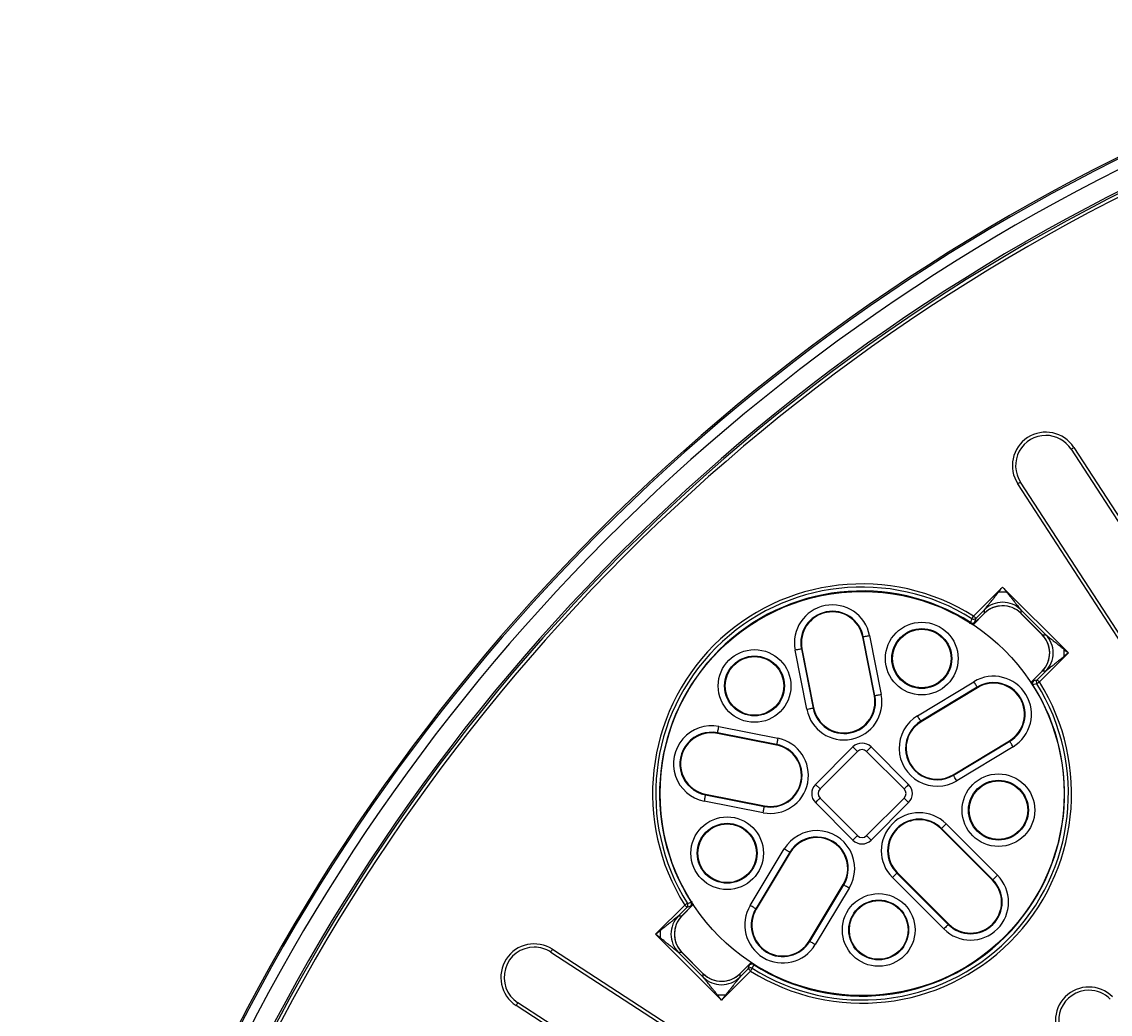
# Model space of a CAD drawing. Header units: millimetres. Extents: x 112 to 1517, y 60 to 1649.
# Tile 10 of 18: x 189 to 526, y 1032 to 1339. Entities that reach past the tile are written whole.
import ezdxf

# ---------------------------------------------------------------- set-up
doc = ezdxf.new("R2010")
doc.units = ezdxf.units.MM
doc.layers.add('FORMAT', color=7, linetype='Continuous')
doc.styles.add('SLDTEXTSTYLE0', font='TXT', dxfattribs={"width": 0.605})
doc.dimstyles.new('SLDDIMSTYLE1', dxfattribs={"dimtxt": 2.568319, "dimasz": 2, "dimexe": 0, "dimexo": 0.0625, "dimgap": 0.64208, "dimtad": 0, "dimtih": 1, "dimtoh": 1, "dimdec": 0, "dimrnd": 1e-09, "dimzin": 12, "dimdsep": 46, "dimtxsty": 'SLDTEXTSTYLE0', "dimsah": 1, "dimcen": 0, "dimadec": 0, "dimazin": 3, "dimtfac": 1, "dimtofl": 0, "dimtmove": 0, "dimatfit": 3, "dimfxl": 0, "dimfrac": 2, "dimtolj": 1, "dimtzin": 12, "dimarcsym": 0})
doc.dimstyles.new('SLDDIMSTYLE2', dxfattribs={"dimtxt": 2.568319, "dimasz": 2, "dimexe": 0, "dimexo": 0.0625, "dimgap": 0.64208, "dimtad": 0, "dimtih": 1, "dimtoh": 1, "dimrnd": 1e-09, "dimzin": 12, "dimdsep": 46, "dimtxsty": 'SLDTEXTSTYLE0', "dimsah": 1, "dimcen": 0, "dimadec": 0, "dimazin": 3, "dimtfac": 1, "dimtofl": 0, "dimtmove": 0, "dimatfit": 3, "dimfxl": 0, "dimfrac": 2, "dimtolj": 1, "dimtzin": 12, "dimarcsym": 0})

# ---------------------------------------------------------------- blocks, each defined once
blk = doc.blocks.new('_D_1')
at = {"layer": 'FORMAT'}
for p, q in [((1126.95, 1252.49), (1177.73, 1330.38)), ((1177.73, 1330.38), (1200.55, 1330.38))]:
    blk.add_line(p, q, dxfattribs=at)
blk.add_solid([(1126.95, 1252.49), (1128.88, 1253.62), (1127.2, 1254.71)], dxfattribs=at)
at = {"layer": 'FORMAT', "char_height": 2.646, "attachment_point": 1, "style": 'SLDTEXTSTYLE0'}
for s, insert in [('Grille', (1180.73, 1333.79)), ('%%c', (1188.96, 1333.79)), ('1200', (1192.71, 1333.79))]:
    blk.add_mtext(s, dxfattribs=dict(at, insert=insert))
blk = doc.blocks.new('_D_2')
at = {"layer": 'FORMAT'}
for p, q in [((1247.06, 1164.22), (1322.35, 1233.87)), ((1322.35, 1233.87), (1346.54, 1233.87))]:
    blk.add_line(p, q, dxfattribs=at)
blk.add_solid([(1247.06, 1164.22), (1249.21, 1164.84), (1247.85, 1166.31)], dxfattribs=at)
at = {"layer": 'FORMAT', "char_height": 2.646, "attachment_point": 1, "style": 'SLDTEXTSTYLE0'}
for s, insert in [('Cadre', (1325.35, 1237.28)), ('%%c', (1334.95, 1237.28)), ('1220', (1338.7, 1237.28))]:
    blk.add_mtext(s, dxfattribs=dict(at, insert=insert))

msp = doc.modelspace()

# ---------------------------------------------------------------- linework, layer by layer
at = {"color": 7, "linetype": 'Continuous', "lineweight": 25}
for p, q in [((513.983, 1206.466), (597.857, 1077.31)), ((514.822, 1207.01), (598.696, 1077.855)), ((581.35, 1066.59), (497.476, 1195.746)), ((582.189, 1067.135), (498.314, 1196.29)), ((483.801, 1154.851), (492.788, 1163.838)), ((492.788, 1163.838), (513.175, 1143.451)), ((483.64, 1152.185), (487.131, 1155.675)), ((487.152, 1156.794), (484.505, 1154.147)), ((487.152, 1155.724), (487.152, 1156.794)), ((506.131, 1149.086), (498.423, 1156.794)), ((498.423, 1156.794), (498.423, 1155.724)), ((498.423, 1155.724), (505.061, 1149.086)), ((498.445, 1155.675), (505.012, 1149.107)), ((449.507, 1148.419), (449.684, 1148.454)), ((453.287, 1130.181), (449.684, 1148.454)), ((451.627, 1148.837), (455.231, 1130.564)), ((505.061, 1149.086), (506.131, 1149.086)), ((453.111, 1130.146), (449.507, 1148.419)), ((432.197, 1126.022), (428.593, 1144.295)), ((430.713, 1144.713), (430.536, 1144.678)), ((430.536, 1144.678), (434.14, 1126.405)), ((430.713, 1144.713), (434.316, 1126.44)), ((513.175, 1143.451), (504.188, 1134.464)), ((505.012, 1137.794), (501.522, 1134.303)), ((503.484, 1135.168), (506.131, 1137.815)), ((506.131, 1137.815), (505.061, 1137.815)), ((466.446, 1124.02), (483.905, 1134.555)), ((484.928, 1132.859), (467.469, 1122.324)), ((485.021, 1132.705), (467.562, 1122.17)), ((485.021, 1132.705), (484.928, 1132.859)), ((453.111, 1130.146), (453.287, 1130.181)), ((434.316, 1126.44), (434.14, 1126.405)), ((467.562, 1122.17), (467.469, 1122.324)), ((404.551, 1118.551), (404.586, 1118.728)), ((422.825, 1114.948), (404.551, 1118.551)), ((422.859, 1115.124), (404.586, 1118.728)), ((404.969, 1120.671), (423.243, 1117.067)), ((422.825, 1114.948), (422.859, 1115.124)), ((477.459, 1105.768), (494.919, 1116.303)), ((477.552, 1105.614), (495.011, 1116.15)), ((494.919, 1116.303), (495.011, 1116.15)), ((434.889, 1102.781), (446.483, 1114.375)), ((436.304, 1101.367), (447.897, 1112.96)), ((450.704, 1112.96), (462.298, 1101.367)), ((452.118, 1114.375), (463.712, 1102.781)), ((496.035, 1114.454), (478.576, 1103.919)), ((477.459, 1105.768), (477.552, 1105.614)), ((400.845, 1099.757), (400.81, 1099.58)), ((400.81, 1099.58), (419.083, 1095.977)), ((400.845, 1099.757), (419.118, 1096.153)), ((447.897, 1086.967), (436.304, 1098.56)), ((462.298, 1098.56), (450.704, 1086.967)), ((418.7, 1094.034), (400.427, 1097.637)), ((419.118, 1096.153), (419.083, 1095.977)), ((446.483, 1085.552), (434.889, 1097.146)), ((463.712, 1097.146), (452.118, 1085.552)), ((473.751, 1089.059), (473.878, 1089.186)), ((489.661, 1073.149), (473.751, 1089.059)), ((475.279, 1090.586), (473.878, 1089.186)), ((489.788, 1073.276), (473.878, 1089.186)), ((475.279, 1090.586), (491.189, 1074.676)), ((414.709, 1065.359), (425.245, 1082.818)), ((426.94, 1081.795), (416.405, 1064.336)), ((427.094, 1081.702), (416.559, 1064.243)), ((427.094, 1081.702), (426.94, 1081.795)), ((458.678, 1073.985), (460.078, 1075.386)), ((460.205, 1075.513), (460.078, 1075.386)), ((460.078, 1075.386), (475.988, 1059.476)), ((460.205, 1075.513), (476.115, 1059.603)), ((432.961, 1054.346), (443.496, 1071.805)), ((433.115, 1054.253), (443.65, 1071.712)), ((443.496, 1071.805), (443.65, 1071.712)), ((474.588, 1058.076), (458.678, 1073.985)), ((489.661, 1073.149), (489.788, 1073.276)), ((445.346, 1070.689), (434.81, 1053.229)), ((385.426, 1056.476), (394.413, 1065.464)), ((395.117, 1064.759), (392.47, 1062.112)), ((393.589, 1062.133), (397.079, 1065.624)), ((416.559, 1064.243), (416.405, 1064.336)), ((392.47, 1062.112), (393.54, 1062.112)), ((476.115, 1059.603), (475.988, 1059.476)), ((405.814, 1036.089), (385.426, 1056.476)), ((432.961, 1054.346), (433.115, 1054.253)), ((352.974, 1050.95), (482.129, 967.075)), ((353.518, 1051.788), (482.674, 967.914)), ((392.47, 1050.841), (400.178, 1043.133)), ((393.54, 1050.841), (392.47, 1050.841)), ((400.178, 1044.203), (393.54, 1050.841)), ((400.157, 1044.252), (393.589, 1050.82)), ((414.961, 1047.742), (411.47, 1044.252)), ((400.178, 1043.133), (400.178, 1044.203)), ((414.801, 1045.076), (405.814, 1036.089)), ((411.449, 1043.133), (414.096, 1045.78)), ((411.449, 1044.203), (411.449, 1043.133)), ((471.409, 950.568), (342.254, 1034.443)), ((471.954, 951.407), (342.799, 1035.281))]:
    msp.add_line(p, q, dxfattribs=at)
at = {"color": 8, "linetype": 'Continuous', "lineweight": 25}
for p, q in [((483.624, 1152.195), (487.152, 1155.724)), ((487.131, 1155.675), (487.152, 1155.724)), ((498.423, 1155.724), (498.445, 1155.675)), ((505.012, 1149.107), (505.061, 1149.086)), ((505.061, 1137.815), (501.532, 1134.287)), ((505.061, 1137.815), (505.012, 1137.794)), ((446.483, 1114.375), (447.897, 1112.96)), ((434.889, 1102.781), (436.304, 1101.367)), ((462.298, 1098.56), (463.712, 1097.146)), ((450.704, 1086.967), (452.118, 1085.552)), ((393.54, 1062.112), (397.069, 1065.64)), ((393.54, 1062.112), (393.589, 1062.133)), ((393.589, 1050.82), (393.54, 1050.841)), ((414.977, 1047.732), (411.449, 1044.203)), ((400.178, 1044.203), (400.157, 1044.252)), ((411.47, 1044.252), (411.449, 1044.203))]:
    msp.add_line(p, q, dxfattribs=at)
at = {"color": 8, "linetype": 'Continuous', "lineweight": 25, "flags": 128}
for points in [[(513.983, 1206.466), (513.989, 1206.47), (514.027, 1206.495), (514.1, 1206.542), (514.203, 1206.609), (514.333, 1206.693), (514.484, 1206.791), (514.649, 1206.898), (514.822, 1207.01)], [(498.314, 1196.29), (498.308, 1196.286), (498.27, 1196.261), (498.197, 1196.214), (498.094, 1196.147), (497.964, 1196.063), (497.813, 1195.965), (497.648, 1195.858), (497.476, 1195.746)], [(450.704, 1112.96), (450.714, 1112.971), (450.779, 1113.036), (450.901, 1113.158), (451.076, 1113.332), (451.295, 1113.551), (451.549, 1113.805), (451.827, 1114.084), (452.118, 1114.375)], [(462.298, 1101.367), (462.308, 1101.377), (462.373, 1101.442), (462.495, 1101.564), (462.669, 1101.739), (462.888, 1101.957), (463.142, 1102.212), (463.421, 1102.49), (463.712, 1102.781)], [(434.889, 1097.146), (435.18, 1097.437), (435.459, 1097.715), (435.713, 1097.97), (435.932, 1098.189), (436.106, 1098.363), (436.229, 1098.485), (436.294, 1098.55), (436.304, 1098.56)], [(446.483, 1085.552), (446.774, 1085.843), (447.052, 1086.122), (447.307, 1086.376), (447.526, 1086.595), (447.7, 1086.769), (447.822, 1086.892), (447.887, 1086.956), (447.897, 1086.967)], [(352.974, 1050.95), (352.978, 1050.956), (353.003, 1050.994), (353.05, 1051.067), (353.117, 1051.17), (353.201, 1051.3), (353.299, 1051.451), (353.406, 1051.616), (353.518, 1051.788)], [(342.799, 1035.281), (342.795, 1035.275), (342.77, 1035.237), (342.723, 1035.164), (342.655, 1035.061), (342.571, 1034.931), (342.473, 1034.78), (342.366, 1034.615), (342.254, 1034.443)]]:
    msp.add_lwpolyline(points, dxfattribs=at)
at = {"color": 7, "linetype": 'Continuous', "lineweight": 25, "flags": 128}
for points in [[(491.602, 1162.356), (491.994, 1162.846), (492.39, 1163.341), (492.788, 1163.838)], [(492.788, 1163.838), (493.186, 1163.341), (493.581, 1162.846), (493.973, 1162.356)], [(482.891, 1152.851), (483.01, 1153.211), (483.278, 1154.019)], [(483.278, 1154.019), (483.302, 1154.059), (483.342, 1154.122), (483.395, 1154.206), (483.461, 1154.311), (483.536, 1154.431), (483.62, 1154.564), (483.709, 1154.705), (483.801, 1154.851)], [(483.801, 1154.851), (483.931, 1154.721), (484.057, 1154.595), (484.174, 1154.478), (484.278, 1154.374), (484.366, 1154.286), (484.435, 1154.217), (484.482, 1154.17), (484.505, 1154.147)], [(484.505, 1154.147), (484.312, 1153.555), (484.122, 1152.976)], [(449.684, 1148.454), (449.763, 1148.47), (449.902, 1148.497), (450.097, 1148.535), (450.34, 1148.583), (450.624, 1148.639), (450.94, 1148.702), (451.278, 1148.768), (451.627, 1148.837)], [(430.536, 1144.678), (430.457, 1144.662), (430.318, 1144.635), (430.124, 1144.597), (429.881, 1144.549), (429.597, 1144.493), (429.281, 1144.43), (428.943, 1144.364), (428.593, 1144.295)], [(511.693, 1144.636), (512.183, 1144.244), (512.678, 1143.848), (513.175, 1143.451)], [(513.175, 1143.451), (512.678, 1143.053), (512.183, 1142.657), (511.693, 1142.265)], [(502.313, 1134.785), (502.892, 1134.975), (503.484, 1135.168)], [(504.188, 1134.464), (504.058, 1134.594), (503.932, 1134.72), (503.815, 1134.837), (503.711, 1134.941), (503.623, 1135.029), (503.554, 1135.098), (503.507, 1135.145), (503.484, 1135.168)], [(484.928, 1132.859), (484.887, 1132.929), (484.813, 1133.05), (484.711, 1133.219), (484.583, 1133.431), (484.434, 1133.679), (484.267, 1133.955), (484.089, 1134.25), (483.905, 1134.555)], [(503.356, 1133.941), (502.996, 1133.821), (502.188, 1133.554)], [(504.188, 1134.464), (504.042, 1134.372), (503.901, 1134.283), (503.768, 1134.199), (503.648, 1134.124), (503.544, 1134.058), (503.459, 1134.005), (503.396, 1133.965), (503.356, 1133.941)], [(455.231, 1130.564), (454.881, 1130.495), (454.543, 1130.429), (454.227, 1130.366), (453.943, 1130.31), (453.7, 1130.262), (453.506, 1130.224), (453.367, 1130.197), (453.287, 1130.181)], [(432.197, 1126.022), (432.546, 1126.09), (432.884, 1126.157), (433.2, 1126.219), (433.484, 1126.275), (433.727, 1126.323), (433.921, 1126.362), (434.061, 1126.389), (434.14, 1126.405)], [(467.469, 1122.324), (467.427, 1122.393), (467.354, 1122.515), (467.252, 1122.684), (467.124, 1122.896), (466.974, 1123.144), (466.808, 1123.42), (466.63, 1123.715), (466.446, 1124.02)], [(404.586, 1118.728), (404.602, 1118.807), (404.629, 1118.946), (404.668, 1119.141), (404.716, 1119.383), (404.772, 1119.668), (404.834, 1119.984), (404.901, 1120.322), (404.969, 1120.671)], [(423.243, 1117.067), (423.174, 1116.718), (423.107, 1116.38), (423.045, 1116.064), (422.989, 1115.78), (422.941, 1115.537), (422.902, 1115.343), (422.875, 1115.204), (422.859, 1115.124)], [(496.035, 1114.454), (495.851, 1114.759), (495.673, 1115.054), (495.506, 1115.329), (495.357, 1115.577), (495.229, 1115.789), (495.127, 1115.959), (495.053, 1116.08), (495.011, 1116.15)], [(478.576, 1103.919), (478.392, 1104.223), (478.214, 1104.518), (478.047, 1104.794), (477.898, 1105.042), (477.77, 1105.254), (477.667, 1105.423), (477.594, 1105.545), (477.552, 1105.614)], [(400.81, 1099.58), (400.794, 1099.501), (400.767, 1099.362), (400.729, 1099.168), (400.681, 1098.925), (400.625, 1098.641), (400.562, 1098.324), (400.496, 1097.986), (400.427, 1097.637)], [(418.7, 1094.034), (418.769, 1094.383), (418.836, 1094.721), (418.898, 1095.037), (418.954, 1095.321), (419.002, 1095.564), (419.04, 1095.758), (419.068, 1095.897), (419.083, 1095.977)], [(426.94, 1081.795), (426.871, 1081.837), (426.749, 1081.91), (426.58, 1082.012), (426.368, 1082.14), (426.12, 1082.29), (425.844, 1082.456), (425.549, 1082.634), (425.245, 1082.818)], [(489.788, 1073.276), (489.846, 1073.333), (489.946, 1073.434), (490.086, 1073.573), (490.261, 1073.749), (490.466, 1073.953), (490.693, 1074.181), (490.937, 1074.425), (491.189, 1074.676)], [(445.346, 1070.689), (445.041, 1070.873), (444.746, 1071.051), (444.47, 1071.217), (444.222, 1071.367), (444.01, 1071.494), (443.841, 1071.597), (443.719, 1071.67), (443.65, 1071.712)], [(395.245, 1065.987), (395.206, 1065.962), (395.143, 1065.922), (395.058, 1065.869), (394.954, 1065.803), (394.833, 1065.728), (394.7, 1065.644), (394.559, 1065.555), (394.413, 1065.464)], [(395.117, 1064.759), (395.094, 1064.783), (395.047, 1064.829), (394.978, 1064.898), (394.891, 1064.986), (394.786, 1065.09), (394.669, 1065.207), (394.543, 1065.333), (394.413, 1065.464)], [(396.288, 1065.142), (395.709, 1064.953), (395.117, 1064.759)], [(395.245, 1065.987), (395.605, 1066.106), (396.413, 1066.373)], [(416.405, 1064.336), (416.335, 1064.378), (416.214, 1064.451), (416.045, 1064.553), (415.833, 1064.681), (415.585, 1064.831), (415.309, 1064.997), (415.014, 1065.175), (414.709, 1065.359)], [(385.426, 1056.476), (385.923, 1056.874), (386.418, 1057.27), (386.908, 1057.662)], [(475.988, 1059.476), (475.931, 1059.419), (475.831, 1059.318), (475.691, 1059.178), (475.516, 1059.003), (475.311, 1058.799), (475.083, 1058.571), (474.839, 1058.327), (474.588, 1058.076)], [(386.908, 1055.291), (386.418, 1055.683), (385.923, 1056.079), (385.426, 1056.476)], [(434.81, 1053.229), (434.506, 1053.413), (434.211, 1053.591), (433.935, 1053.758), (433.687, 1053.907), (433.475, 1054.035), (433.305, 1054.138), (433.184, 1054.211), (433.115, 1054.253)], [(414.096, 1045.78), (414.29, 1046.372), (414.479, 1046.951)], [(414.096, 1045.78), (414.12, 1045.757), (414.166, 1045.71), (414.235, 1045.641), (414.323, 1045.553), (414.427, 1045.449), (414.544, 1045.332), (414.67, 1045.206), (414.801, 1045.076)], [(414.801, 1045.076), (414.892, 1045.222), (414.981, 1045.363), (415.065, 1045.496), (415.14, 1045.616), (415.206, 1045.721), (415.259, 1045.806), (415.299, 1045.869), (415.324, 1045.908)], [(415.71, 1047.076), (415.591, 1046.716), (415.324, 1045.908)], [(405.814, 1036.089), (405.416, 1036.586), (405.02, 1037.081), (404.628, 1037.571)], [(406.999, 1037.571), (406.607, 1037.081), (406.211, 1036.586), (405.814, 1036.089)]]:
    msp.add_lwpolyline(points, dxfattribs=at)
at = {"color": 7, "linetype": 'Continuous', "lineweight": 25}
for centre, radius in [((449.301, 1099.964), 62.5), ((467.772, 1141.71), 11.239), ((467.772, 1141.71), 9.258), ((467.772, 1141.71), 9.078), ((416.036, 1133.228), 11.239), ((416.036, 1133.228), 9.258), ((416.036, 1133.228), 9.078), ((491.493, 1094.823), 11.239), ((491.493, 1094.823), 9.258), ((491.493, 1094.823), 9.078), ((407.554, 1081.492), 11.239), ((407.554, 1081.492), 9.258), ((407.554, 1081.492), 9.078), ((454.441, 1057.771), 11.239), ((454.441, 1057.771), 9.258), ((454.441, 1057.771), 9.078)]:
    msp.add_circle(centre, radius, dxfattribs=at)
for centre, radius, start, end in [((799.301, 749.964), 610, 90.093928, 89.906072), ((799.301, 749.964), 609.5, 90.094005, 89.905995), ((799.301, 749.964), 606.5, 90.09447, 89.90553), ((799.301, 749.964), 600.5, 90.095413, 89.904587), ((799.301, 749.964), 599.905, 90.208805, 179.791195), ((799.301, 749.964), 598.909, 90.208805, 179.791195), ((506.149, 1201.378), 10.341, 33, 213), ((506.149, 1201.378), 9.341, 90, 213), ((506.149, 1201.378), 9.341, 33, 90), ((449.301, 1099.964), 64.83, 57.84836, 212.15164), ((449.301, 1099.964), 63.847, 57.84836, 212.15164), ((449.301, 1099.964), 62.653, 57.57918, 212.42082), ((440.11, 1146.566), 11.739, 11.15618, 191.15618), ((440.11, 1146.566), 9.758, 11.15618, 191.15618), ((440.11, 1146.566), 9.578, 11.15618, 191.15618), ((492.788, 1149.988), 8.041, 45.50829, 134.49171), ((492.788, 1150.019), 8, 91.45598, 134.76289), ((492.788, 1150.019), 8, 45.46123, 91.45598), ((483.426, 1153.703), 1.006, 237.85164, 313.76503), ((483.809, 1154.873), 1.006, 238.11107, 313.76832), ((499.356, 1143.451), 8, 1.45598, 44.76289), ((499.325, 1143.451), 8.041, 315.50805, 44.49195), ((499.356, 1143.451), 8, 315.46123, 1.45598), ((489.97, 1124.504), 11.739, 301.10777, 121.10777), ((504.211, 1134.472), 1.006, 136.23222, 211.88592), ((449.301, 1099.964), 64.83, 237.84836, 32.15164), ((449.301, 1099.964), 63.847, 237.84836, 32.15164), ((449.301, 1099.964), 62.653, 237.57918, 32.42082), ((489.97, 1124.504), 9.758, 301.10777, 121.10777), ((489.97, 1124.504), 9.578, 301.10777, 121.10777), ((503.04, 1134.089), 1.006, 136.24017, 212.14317), ((443.714, 1128.293), 11.739, 191.15618, 11.15618), ((443.714, 1128.293), 9.758, 191.15618, 11.15618), ((443.714, 1128.293), 9.578, 191.15618, 11.15618), ((472.511, 1113.969), 11.739, 121.10777, 301.10777), ((472.511, 1113.969), 9.758, 121.10777, 301.10777), ((472.511, 1113.969), 9.578, 121.10777, 301.10777), ((402.698, 1109.154), 11.739, 78.84382, 258.84382), ((402.698, 1109.154), 9.758, 78.84382, 258.84382), ((402.698, 1109.154), 9.578, 78.84382, 258.84382), ((420.971, 1105.55), 11.739, 258.84382, 78.84382), ((420.971, 1105.55), 9.758, 258.84382, 78.84382), ((420.971, 1105.55), 9.578, 258.84382, 78.84382), ((466.978, 1082.286), 11.739, 45, 225), ((466.978, 1082.286), 9.758, 45, 225), ((466.978, 1082.286), 9.578, 45, 225), ((435.295, 1076.753), 11.739, 328.89223, 148.89223), ((435.295, 1076.753), 9.758, 328.89223, 148.89223), ((435.295, 1076.753), 9.578, 328.89223, 148.89223), ((799.301, 749.964), 327.183, 90.72672, 179.27328), ((799.301, 749.964), 325.183, 90.72672, 179.27328), ((482.888, 1066.376), 11.739, 225, 45), ((482.888, 1066.376), 9.758, 225, 45), ((482.888, 1066.376), 9.578, 225, 45), ((394.391, 1065.455), 1.006, 316.23168, 31.88893), ((395.561, 1065.838), 1.006, 316.23497, 32.14836), ((424.76, 1059.294), 11.739, 148.89223, 328.89223), ((424.76, 1059.294), 9.758, 148.89223, 328.89223), ((424.76, 1059.294), 9.578, 148.89223, 328.89223), ((399.277, 1056.476), 8.041, 135.50829, 224.49171), ((399.246, 1056.476), 8, 135.46123, 181.45598), ((399.246, 1056.476), 8, 181.45598, 224.76289), ((347.886, 1043.116), 10.341, 57, 237), ((347.886, 1043.116), 9.341, 90, 237), ((347.886, 1043.116), 9.341, 57, 90), ((405.814, 1049.939), 8.041, 225.50805, 314.49195), ((405.814, 1049.909), 8, 225.46123, 271.45598), ((405.814, 1049.909), 8, 271.45598, 314.76289), ((414.792, 1045.054), 1.006, 58.11408, 133.76778), ((415.175, 1046.224), 1.006, 57.85683, 133.75983), ((519.481, 1029.783), 10.341, 45, 225), ((519.481, 1029.783), 9.341, 90, 225), ((519.481, 1029.783), 9.341, 45, 90)]:
    msp.add_arc(centre, radius, start, end, dxfattribs=at)
for centre, major_axis, ratio, start_param, end_param in [((449.301, 1111.514), (0, 4.031), 0.9924325, 5.5015852, 7.0647854), ((449.301, 1111.514), (0, 2.046), 0.9776912, 5.5015852, 7.0647854), ((437.75, 1099.964), (-4.031, 0), 0.9924325, 5.5015852, 7.0647854), ((437.75, 1099.964), (2.046, 0), 0.9776912, 2.3599926, 3.9231927), ((460.851, 1099.964), (2.046, 0), 0.9776912, 5.5015852, 7.0647854), ((460.851, 1099.964), (4.031, 0), 0.9924325, 5.5015852, 7.0647854), ((449.301, 1088.413), (0, -4.031), 0.9924325, 5.5015852, 7.0647854), ((449.301, 1088.413), (0, 2.046), 0.9776912, 2.3599926, 3.9231927)]:
    msp.add_ellipse(centre, major_axis=major_axis, ratio=ratio, start_param=start_param, end_param=end_param, dxfattribs=at)
for points, knots in [([(487.152, 1156.794), (487.159, 1156.803), (487.174, 1156.821), (487.202, 1156.857), (487.242, 1156.907), (487.296, 1156.974), (487.387, 1157.087), (487.518, 1157.252), (487.728, 1157.514), (488.016, 1157.874), (488.36, 1158.304), (488.703, 1158.732), (489.049, 1159.164), (489.416, 1159.624), (489.79, 1160.092), (490.163, 1160.557), (490.565, 1161.06), (491.051, 1161.667), (491.41, 1162.117), (491.602, 1162.356)], [0, 0, 0, 0, 0.0067146, 0.0145424, 0.0236024, 0.0378017, 0.0546177, 0.0882019, 0.1292158, 0.1984517, 0.282837, 0.3600335, 0.427853, 0.5137198, 0.6050116, 0.6770432, 0.7613919, 0.8726233, 1, 1, 1, 1]), ([(493.973, 1162.356), (494.165, 1162.117), (494.524, 1161.667), (495.001, 1161.072), (495.397, 1160.576), (495.77, 1160.111), (496.144, 1159.643), (496.512, 1159.183), (496.858, 1158.751), (497.21, 1158.31), (497.559, 1157.874), (497.847, 1157.514), (498.057, 1157.251), (498.189, 1157.087), (498.279, 1156.974), (498.338, 1156.9), (498.387, 1156.839), (498.412, 1156.808), (498.423, 1156.794)], [0, 0, 0, 0, 0.1273783, 0.2386129, 0.3165597, 0.3909976, 0.4862899, 0.565874, 0.6363674, 0.7171772, 0.8015574, 0.8708015, 0.9118098, 0.9454012, 0.9622121, 0.9764171, 0.9895308, 1, 1, 1, 1]), ([(498.423, 1156.794), (497.683, 1157.523), (496.799, 1158.106), (494.872, 1158.894), (493.83, 1159.098), (491.746, 1159.098), (490.704, 1158.894), (488.777, 1158.106), (487.892, 1157.523), (487.152, 1156.794)], [0, 0, 0, 0, 0.25, 0.25, 0.5, 0.5, 0.75, 0.75, 1, 1, 1, 1]), ([(506.131, 1149.086), (506.14, 1149.079), (506.158, 1149.065), (506.194, 1149.036), (506.244, 1148.996), (506.311, 1148.942), (506.424, 1148.852), (506.589, 1148.72), (506.851, 1148.51), (507.211, 1148.222), (507.641, 1147.878), (508.069, 1147.536), (508.501, 1147.19), (508.961, 1146.822), (509.429, 1146.448), (509.894, 1146.076), (510.397, 1145.673), (511.005, 1145.187), (511.454, 1144.828), (511.693, 1144.636)], [0, 0, 0, 0, 0.0067146, 0.0145424, 0.0236024, 0.0378017, 0.0546177, 0.0882019, 0.1292158, 0.1984517, 0.282837, 0.3600335, 0.427853, 0.5137198, 0.6050116, 0.6770432, 0.7613919, 0.8726232, 1, 1, 1, 1]), ([(506.131, 1137.815), (506.86, 1138.555), (507.443, 1139.44), (508.231, 1141.367), (508.435, 1142.408), (508.435, 1144.493), (508.231, 1145.534), (507.443, 1147.462), (506.86, 1148.346), (506.131, 1149.086)], [0, 0, 0, 0, 0.25, 0.25, 0.5, 0.5, 0.75, 0.75, 1, 1, 1, 1]), ([(511.693, 1142.265), (511.454, 1142.073), (511.005, 1141.714), (510.409, 1141.238), (509.914, 1140.841), (509.448, 1140.469), (508.98, 1140.094), (508.52, 1139.726), (508.088, 1139.38), (507.647, 1139.028), (507.211, 1138.679), (506.851, 1138.391), (506.589, 1138.181), (506.424, 1138.05), (506.311, 1137.959), (506.237, 1137.9), (506.176, 1137.851), (506.145, 1137.826), (506.131, 1137.815)], [0, 0, 0, 0, 0.1273784, 0.2386129, 0.3165597, 0.3909976, 0.4862899, 0.565874, 0.6363674, 0.7171772, 0.8015574, 0.8708015, 0.9118098, 0.9454012, 0.9622121, 0.9764171, 0.9895308, 1, 1, 1, 1]), ([(386.908, 1057.662), (387.148, 1057.854), (387.597, 1058.213), (388.192, 1058.69), (388.688, 1059.086), (389.153, 1059.458), (389.621, 1059.833), (390.081, 1060.201), (390.513, 1060.547), (390.954, 1060.899), (391.39, 1061.248), (391.75, 1061.536), (392.013, 1061.746), (392.177, 1061.877), (392.29, 1061.968), (392.364, 1062.027), (392.425, 1062.076), (392.456, 1062.101), (392.47, 1062.112)], [0, 0, 0, 0, 0.1273783, 0.2386129, 0.3165597, 0.3909976, 0.4862899, 0.565874, 0.6363674, 0.7171772, 0.8015574, 0.8708015, 0.9118098, 0.9454012, 0.9622121, 0.9764171, 0.9895308, 1, 1, 1, 1]), ([(392.47, 1062.112), (391.741, 1061.372), (391.158, 1060.487), (390.37, 1058.56), (390.166, 1057.519), (390.166, 1055.434), (390.37, 1054.393), (391.158, 1052.465), (391.741, 1051.581), (392.47, 1050.841)], [0, 0, 0, 0, 0.25, 0.25, 0.5, 0.5, 0.75, 0.75, 1, 1, 1, 1]), ([(392.47, 1050.841), (392.461, 1050.848), (392.443, 1050.863), (392.407, 1050.891), (392.358, 1050.931), (392.29, 1050.985), (392.177, 1051.076), (392.013, 1051.207), (391.75, 1051.417), (391.39, 1051.705), (390.961, 1052.049), (390.532, 1052.391), (390.1, 1052.737), (389.64, 1053.105), (389.172, 1053.479), (388.707, 1053.851), (388.204, 1054.254), (387.597, 1054.74), (387.148, 1055.099), (386.908, 1055.291)], [0, 0, 0, 0, 0.0067146, 0.0145424, 0.0236024, 0.0378017, 0.0546177, 0.0882019, 0.1292158, 0.1984517, 0.282837, 0.3600335, 0.427853, 0.5137198, 0.6050116, 0.6770432, 0.7613919, 0.8726232, 1, 1, 1, 1]), ([(404.628, 1037.571), (404.436, 1037.811), (404.077, 1038.26), (403.6, 1038.855), (403.204, 1039.351), (402.832, 1039.816), (402.457, 1040.284), (402.089, 1040.744), (401.743, 1041.176), (401.391, 1041.617), (401.042, 1042.053), (400.754, 1042.413), (400.544, 1042.676), (400.413, 1042.84), (400.322, 1042.953), (400.263, 1043.027), (400.214, 1043.088), (400.189, 1043.119), (400.178, 1043.133)], [0, 0, 0, 0, 0.1273784, 0.2386129, 0.3165597, 0.3909976, 0.4862899, 0.565874, 0.6363674, 0.7171772, 0.8015574, 0.8708015, 0.9118098, 0.9454012, 0.9622121, 0.9764171, 0.9895308, 1, 1, 1, 1]), ([(400.178, 1043.133), (400.918, 1042.404), (401.803, 1041.821), (403.73, 1041.033), (404.771, 1040.829), (406.856, 1040.829), (407.897, 1041.033), (409.825, 1041.821), (410.709, 1042.404), (411.449, 1043.133)], [0, 0, 0, 0, 0.25, 0.25, 0.5, 0.5, 0.75, 0.75, 1, 1, 1, 1]), ([(411.449, 1043.133), (411.442, 1043.124), (411.427, 1043.106), (411.399, 1043.07), (411.359, 1043.021), (411.305, 1042.953), (411.214, 1042.84), (411.083, 1042.676), (410.873, 1042.413), (410.585, 1042.053), (410.241, 1041.624), (409.899, 1041.195), (409.553, 1040.763), (409.185, 1040.303), (408.811, 1039.835), (408.439, 1039.37), (408.036, 1038.867), (407.55, 1038.26), (407.191, 1037.811), (406.999, 1037.571)], [0, 0, 0, 0, 0.0067146, 0.0145424, 0.0236024, 0.0378017, 0.0546177, 0.0882019, 0.1292158, 0.1984517, 0.282837, 0.3600335, 0.427853, 0.5137198, 0.6050116, 0.6770432, 0.7613919, 0.8726232, 1, 1, 1, 1])]:
    msp.add_open_spline(points, degree=3, knots=knots, dxfattribs=at)
for points in [[(491.602, 1162.356), (492.387, 1162.374), (493.189, 1162.374), (493.973, 1162.356)], [(511.693, 1144.636), (511.711, 1143.852), (511.711, 1143.05), (511.693, 1142.265)], [(386.908, 1055.291), (386.89, 1056.075), (386.89, 1056.878), (386.908, 1057.662)], [(406.999, 1037.571), (406.215, 1037.553), (405.412, 1037.553), (404.628, 1037.571)]]:
    msp.add_open_spline(points, degree=3, dxfattribs=at)
at = {"color": 8, "linetype": 'Continuous', "lineweight": 25}
for points, knots in [([(482.679, 1152.599), (482.682, 1152.601), (482.758, 1152.663), (482.851, 1152.764), (482.878, 1152.822), (482.891, 1152.851)], [0, 0, 0, 0, 0.0182097, 0.5107839, 1, 1, 1, 1]), ([(483.442, 1152.122), (483.549, 1152.239), (483.786, 1152.5), (484.036, 1152.812), (484.094, 1152.922), (484.122, 1152.976)], [0, 0, 0, 0, 0.29258305, 0.64627273, 1, 1, 1, 1]), ([(502.313, 1134.785), (502.309, 1134.784), (502.264, 1134.768), (502.11, 1134.668), (501.806, 1134.423), (501.555, 1134.193), (501.455, 1134.101)], [0, 0, 0, 0, 0.0358304, 0.3923524, 0.7576547, 1, 1, 1, 1]), ([(502.188, 1133.554), (502.186, 1133.554), (502.182, 1133.553), (502.153, 1133.545), (502.086, 1133.503), (501.985, 1133.395), (501.935, 1133.34)], [0, 0, 0, 0, 0.04982152, 0.08831302, 0.54487329, 1, 1, 1, 1]), ([(396.288, 1065.142), (396.292, 1065.143), (396.338, 1065.159), (396.491, 1065.259), (396.795, 1065.504), (397.047, 1065.735), (397.147, 1065.828)], [0, 0, 0, 0, 0.0357875, 0.3918511, 0.756687, 1, 1, 1, 1]), ([(396.666, 1066.587), (396.616, 1066.532), (396.516, 1066.424), (396.448, 1066.382), (396.42, 1066.374), (396.415, 1066.374), (396.413, 1066.373)], [0, 0, 0, 0, 0.4553094, 0.9117062, 0.9501852, 1, 1, 1, 1]), ([(415.161, 1047.808), (415.053, 1047.689), (414.816, 1047.428), (414.565, 1047.115), (414.508, 1047.006), (414.479, 1046.951)], [0, 0, 0, 0, 0.29379147, 0.64687303, 1, 1, 1, 1]), ([(415.71, 1047.076), (415.723, 1047.105), (415.75, 1047.163), (415.844, 1047.265), (415.92, 1047.327), (415.923, 1047.329)], [0, 0, 0, 0, 0.48858014, 0.9805417, 1, 1, 1, 1])]:
    msp.add_open_spline(points, degree=3, knots=knots, dxfattribs=at)

# ---------------------------------------------------------------- dimensions: what is measured, and where the dimension line sits
at = {"layer": 'FORMAT'}
for p1, p2, text, dimstyle, picture, middle in [((471.654, 247.436), (1126.947, 1252.491), 'Grille<>', 'SLDDIMSTYLE1', '_D_1', (1190.637, 1332.515)), ((351.538, 335.707), (1247.063, 1164.22), 'Cadre<>', 'SLDDIMSTYLE2', '_D_2', (1335.945, 1236.012))]:
    dim = msp.add_diameter_dim_2p(p1=p1, p2=p2, text=text, dimstyle=dimstyle, dxfattribs=at)
    dim.commit()
    dim.dimension.update_dxf_attribs({"geometry": picture, "text_midpoint": middle, "dimtype": 163})

doc.saveas('drawing.dxf')
